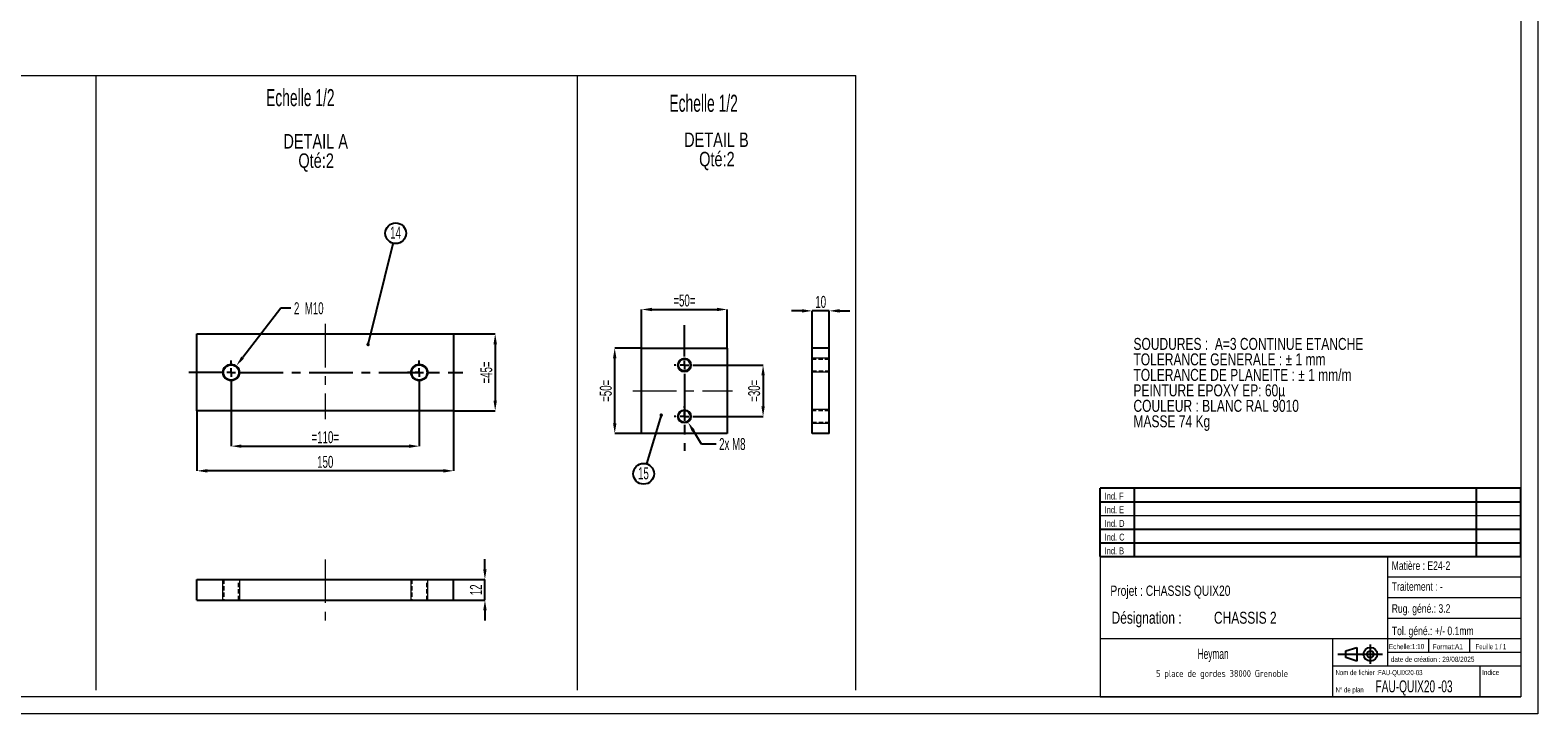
# Model space of a CAD drawing. Header units: millimetres. Extents: x -17 to 841, y -9 to 594.
# Tile 9 of 15: x 400 to 841, y 0 to 200. Entities that reach past the tile are written whole.
import ezdxf

# ---------------------------------------------------------------- set-up
doc = ezdxf.new("R2010")
doc.units = ezdxf.units.MM
doc.header["$PDSIZE"] = -1
doc.linetypes.add('CENTERX2', pattern=[20.32, 12.7, -2.54, 2.54, -2.54])
doc.linetypes.add('HIDDEN', pattern=[1.905, 1.27, -0.635])
for name, color, linetype in [('COTES', 1, 'Continuous'), ('NOTES', 6, 'Continuous'), ('TRAIT-FINS', 9, 'Continuous'), ('TRAIT-MIXTES', 3, 'CENTERX2'), ('TRAIT-TIRET', 2, 'HIDDEN')]:
    doc.layers.add(name, color=color, linetype=linetype)
doc.layers.add('TRAIT-FORT', color=4, linetype='Continuous', lineweight=25)
doc.styles.add('SLDTEXTSTYLE0', font='TXT', dxfattribs={"width": 0.75})
doc.styles.add('SLDTEXTSTYLE1', font='TXT', dxfattribs={"width": 0.605})
doc.styles.add('SLDTEXTSTYLE2', font='TXT', dxfattribs={"width": 0.632449})
doc.styles.add('SLDTEXTSTYLE3', font='TXT', dxfattribs={"width": 0.707278})
doc.styles.add('SLDTEXTSTYLE4', font='TXT', dxfattribs={"width": 0.7})
doc.styles.add('SLDTEXTSTYLE5', font='ISOCP3', dxfattribs={"width": 0.96})
doc.styles.add('SLDTEXTSTYLE6', font='TXT', dxfattribs={"width": 0.692308})
doc.dimstyles.new('SLDDIMSTYLE13', dxfattribs={"dimtxt": 3.5, "dimasz": 3, "dimexe": 0, "dimexo": 0.0625, "dimgap": 0.875, "dimtad": 0, "dimtih": 1, "dimtoh": 1, "dimlfac": 2, "dimrnd": 1e-09, "dimzin": 12, "dimdsep": 46, "dimtxsty": 'SLDTEXTSTYLE1', "dimsah": 1, "dimcen": 0, "dimadec": 0, "dimazin": 3, "dimtfac": 1, "dimtofl": 0, "dimtmove": 0, "dimatfit": 3, "dimfxl": 1, "dimfrac": 2, "dimtolj": 1, "dimtzin": 12, "dimarcsym": 0})
doc.dimstyles.new('SLDDIMSTYLE5', dxfattribs={"dimtxt": 3.5, "dimasz": 3, "dimexe": 0, "dimexo": 0.0625, "dimgap": 0.875, "dimtad": 0, "dimtih": 1, "dimtoh": 1, "dimlfac": 2, "dimrnd": 1e-09, "dimzin": 12, "dimdsep": 46, "dimtxsty": 'SLDTEXTSTYLE1', "dimsah": 1, "dimcen": 0, "dimadec": 0, "dimazin": 3, "dimtfac": 1, "dimtofl": 0, "dimtmove": 0, "dimatfit": 3, "dimfxl": 1, "dimfrac": 2, "dimtolj": 1, "dimtzin": 12, "dimarcsym": 0})
doc.dimstyles.new('SLDDIMSTYLE6', dxfattribs={"dimtxt": 3.5, "dimasz": 3, "dimexe": 0, "dimexo": 0.0625, "dimgap": 0.875, "dimtad": 1, "dimlfac": 2, "dimrnd": 1e-09, "dimzin": 12, "dimdsep": 46, "dimtxsty": 'SLDTEXTSTYLE1', "dimsah": 1, "dimcen": 0.09, "dimadec": 0, "dimazin": 3, "dimtfac": 1, "dimtofl": 0, "dimtmove": 0, "dimatfit": 3, "dimfxl": 1, "dimfrac": 2, "dimtolj": 1, "dimtzin": 12, "dimarcsym": 0})
doc.dimstyles.new('SLDDIMSTYLE7', dxfattribs={"dimtxt": 0.18, "dimasz": 1, "dimexe": 0, "dimexo": 0.0625, "dimgap": 0, "dimtad": 0, "dimtih": 1, "dimtoh": 1, "dimdec": 0, "dimrnd": 1e-09, "dimzin": 0, "dimdsep": 46, "dimtxsty": 'Standard', "dimblk1": 'DOT', "dimblk2": 'DOT', "dimsah": 1, "dimcen": 0.09, "dimadec": 0, "dimazin": 0, "dimtfac": 1, "dimtdec": 0, "dimtofl": 0, "dimtmove": 0, "dimatfit": 3, "dimldrblk": 'DOT', "dimfxl": 1, "dimfrac": 2, "dimtolj": 1, "dimtzin": 0, "dimarcsym": 0})
doc.dimstyles.new('SLDDIMSTYLE8', dxfattribs={"dimtxt": 3.5, "dimasz": 3, "dimexe": 0, "dimexo": 0.0625, "dimgap": 0.875, "dimtad": 1, "dimlfac": 2, "dimrnd": 1e-09, "dimzin": 12, "dimdsep": 46, "dimtxsty": 'SLDTEXTSTYLE1', "dimsah": 1, "dimcen": 0.09, "dimadec": 0, "dimazin": 3, "dimtfac": 1, "dimtmove": 0, "dimatfit": 0, "dimfxl": 1, "dimfrac": 2, "dimtolj": 1, "dimtzin": 12, "dimarcsym": 0})

# ---------------------------------------------------------------- blocks, each defined once
blk = doc.blocks.new('TAB MODIFS')
for p, q in [((123, 20), (0, 20)), ((0, 0), (0, 20)), ((10, 20), (10, 0)), ((110, 20), (110, 0)), ((123, 0), (123, 20)), ((0, 16), (123, 16)), ((0, 8), (123, 8)), ((0, 4), (123, 4)), ((0, 0), (123, 0))]:
    blk.add_line(p, q)
at = {"color": 7, "linetype": 'Continuous', "lineweight": 18}
blk.add_line((0, 12), (123, 12), dxfattribs=at)
at = {"color": 7}
for tag in ['AUTOATTR0', 'AUTOATTR1', 'AUTOATTR2', 'AUTOATTR3', 'AUTOATTR4', 'AUTOATTR5', 'AUTOATTR6', 'AUTOATTR7', 'AUTOATTR8', 'AUTOATTR9']:
    blk.add_attdef(tag, (0, 0), '', height=1, dxfattribs=at)
at = {"layer": 'NOTES', "color": 211, "char_height": 2, "attachment_point": 1, "style": 'SLDTEXTSTYLE0'}
for s, insert in [('Ind. F', (1.36, 18.66)), ('Ind. E', (1.36, 14.66)), ('Ind. D', (1.36, 10.66)), ('Ind. C', (1.36, 6.66)), ('Ind. B', (1.36, 2.66))]:
    blk.add_mtext(s, dxfattribs=dict(at, insert=insert))
blk = doc.blocks.new('Bloc2')
for p, q in [((2.32, 3.8), (5.55, 4.8)), ((5.55, 4.8), (5.55, 0.8)), ((9.48, 0), (9.48, 5.6)), ((0, 2.8), (12.98, 2.8)), ((2.32, 1.8), (2.32, 3.8)), ((5.55, 0.8), (2.32, 1.8))]:
    blk.add_line(p, q)
for radius in [2, 1]:
    blk.add_circle((9.48, 2.8), radius)
blk = doc.blocks.new('SW_NOTE_0')
at = {"layer": 'NOTES', "color": 0, "char_height": 3.5, "attachment_point": 1, "style": 'SLDTEXTSTYLE0'}
for s, insert in [('SOUDURES :  A=3 CONTINUE ETANCHE', (0, 4.51)), ('TOLERANCE GENERALE : ± 1 mm', (0, -0.01)), ('TOLERANCE DE PLANEITE : ± 1 mm/m', (0, -4.54)), ('PEINTURE EPOXY EP: 60µ', (0, -9.07)), ('COULEUR : BLANC RAL 9010', (0, -13.59)), ('MASSE 74 Kg', (0, -18.12))]:
    blk.add_mtext(s, dxfattribs=dict(at, insert=insert))
blk = doc.blocks.new('SW_NOTE_1')
at = {"layer": 'NOTES', "color": 0, "char_height": 4.233, "attachment_point": 2, "style": 'SLDTEXTSTYLE0'}
for s, insert in [('DETAIL A', (11.44, 5.46)), ('Qté:2', (11.57, -0.19))]:
    blk.add_mtext(s, dxfattribs=dict(at, insert=insert))
blk = doc.blocks.new('SW_NOTE_2')
at = {"layer": 'NOTES', "color": 0, "char_height": 3.5, "attachment_point": 1, "style": 'SLDTEXTSTYLE0'}
for s, insert in [('Désignation :', (0, 4.51)), ('CHASSIS 2', (29.93, 4.51))]:
    blk.add_mtext(s, dxfattribs=dict(at, insert=insert))
blk = doc.blocks.new('SW_NOTE_3')
at = {"layer": 'NOTES', "color": 0, "insert": (20.84, 2.58), "char_height": 2, "attachment_point": 2, "style": 'SLDTEXTSTYLE5'}
blk.add_mtext('5 place de gordes 38000 Grenoble', dxfattribs=at)
blk = doc.blocks.new('_D_39')
at = {"layer": 'COTES', "color": 0, "lineweight": -2, "transparency": 16777216}
for p, q in [((473.47, 118.55), (462.35, 104.15)), ((476.47, 118.55), (473.47, 118.55))]:
    blk.add_line(p, q, dxfattribs=at)
at = {"layer": 'COTES', "color": 0, "transparency": 16777216}
blk.add_solid([(461.95, 104.45), (462.74, 103.84), (460.51, 101.77)], dxfattribs=at)
at = {"layer": 'Defpoints', "color": 0, "transparency": 16777216}
for p in [(460.51, 101.77), (457.46, 97.81)]:
    blk.add_point(p, dxfattribs=at)
at = {"layer": 'COTES', "color": 0, "transparency": 16777216, "insert": (477.34, 120.3), "char_height": 3.5, "attachment_point": 1, "style": 'SLDTEXTSTYLE1'}
blk.add_mtext('\\A1;2  M10', dxfattribs=at)
blk = doc.blocks.new('_D_40')
at = {"layer": 'COTES', "color": 0, "lineweight": -2, "transparency": 16777216}
for p, q in [((448.99, 88.48), (448.99, 71.03)), ((523.99, 88.48), (523.99, 71.03)), ((520.99, 71.03), (451.99, 71.03))]:
    blk.add_line(p, q, dxfattribs=at)
at = {"layer": 'COTES', "color": 0, "transparency": 16777216}
for points in [[(451.99, 71.53), (451.99, 70.53), (448.99, 71.03)], [(520.99, 71.53), (520.99, 70.53), (523.99, 71.03)]]:
    blk.add_solid(points, dxfattribs=at)
at = {"layer": 'Defpoints', "color": 0, "transparency": 16777216}
for p in [(448.99, 88.54), (523.99, 88.54), (448.99, 71.03)]:
    blk.add_point(p, dxfattribs=at)
at = {"layer": 'COTES', "color": 0, "transparency": 16777216, "insert": (486.49, 75.41), "char_height": 3.5, "attachment_point": 2, "style": 'SLDTEXTSTYLE1'}
blk.add_mtext('\\A1;150', dxfattribs=at)
blk = doc.blocks.new('_D_41')
at = {"layer": 'COTES', "color": 0, "lineweight": -2, "transparency": 16777216}
for p, q in [((458.99, 96.23), (458.99, 78.24)), ((513.99, 96.23), (513.99, 78.24)), ((461.99, 78.24), (510.99, 78.24))]:
    blk.add_line(p, q, dxfattribs=at)
at = {"layer": 'COTES', "color": 0, "transparency": 16777216}
for points in [[(461.99, 78.74), (461.99, 77.74), (458.99, 78.24)], [(510.99, 78.74), (510.99, 77.74), (513.99, 78.24)]]:
    blk.add_solid(points, dxfattribs=at)
at = {"layer": 'Defpoints', "color": 0, "transparency": 16777216}
for p in [(458.99, 96.29), (513.99, 96.29), (513.99, 78.24)]:
    blk.add_point(p, dxfattribs=at)
at = {"layer": 'COTES', "color": 0, "transparency": 16777216, "insert": (486.49, 82.61), "char_height": 3.5, "attachment_point": 2, "style": 'SLDTEXTSTYLE1'}
blk.add_mtext('\\A1;=110=', dxfattribs=at)
blk = doc.blocks.new('_D_42')
at = {"layer": 'COTES', "color": 0, "lineweight": -2, "transparency": 16777216}
for p, q in [((524.05, 111.04), (536.17, 111.04)), ((536.17, 108.04), (536.17, 91.54)), ((524.05, 88.54), (536.17, 88.54))]:
    blk.add_line(p, q, dxfattribs=at)
at = {"layer": 'COTES', "color": 0, "transparency": 16777216}
for points in [[(535.67, 108.04), (536.67, 108.04), (536.17, 111.04)], [(535.67, 91.54), (536.67, 91.54), (536.17, 88.54)]]:
    blk.add_solid(points, dxfattribs=at)
at = {"layer": 'Defpoints', "color": 0, "transparency": 16777216}
for p in [(523.99, 111.04), (523.99, 88.54), (536.17, 88.54)]:
    blk.add_point(p, dxfattribs=at)
at = {"layer": 'COTES', "color": 0, "transparency": 16777216, "insert": (531.79, 99.79), "char_height": 3.5, "attachment_point": 2, "rotation": 90, "style": 'SLDTEXTSTYLE1'}
blk.add_mtext('\\A1;=45=', dxfattribs=at)
blk = doc.blocks.new('SW_NOTE_5')
at = {"layer": 'NOTES', "color": 0}
blk.add_circle((0.73, 2.95), 3.04, dxfattribs=at)
at = {"layer": 'NOTES', "color": 0, "insert": (0.68, 4.84), "char_height": 3.5, "attachment_point": 2, "style": 'SLDTEXTSTYLE1'}
blk.add_mtext('14', dxfattribs=at)
blk = doc.blocks.new('_Dot')
at = {"color": 0, "linetype": 'ByBlock', "lineweight": -2}
blk.add_line((-0.5, 0), (-1, 0), dxfattribs=at)
at = {"color": 0, "linetype": 'ByBlock', "const_width": 0.5}
blk.add_lwpolyline([(-0.25, 0, 1), (0.25, 0, 1)], format="xyb", close=True, dxfattribs=at)
blk = doc.blocks.new('SW_CENTERMARKSYMBOL_19')
at = {"layer": 'TRAIT-MIXTES', "color": 0}
for p, q in [((-2.5, 0), (-12.41, 0)), ((0, 0), (-1.25, 0)), ((0, 2.5), (0, 3.5)), ((0, 0), (0, 1.25)), ((0, 0), (0, -1.25)), ((0, 0), (1.25, 0)), ((2.5, 0), (67.68, 0)), ((0, -2.5), (0, -3.5))]:
    blk.add_line(p, q, dxfattribs=at)
blk = doc.blocks.new('SW_CENTERMARKSYMBOL_20')
at = {"layer": 'TRAIT-MIXTES', "color": 0}
for p, q in [((-2.5, 0), (-3.5, 0)), ((0, 0), (-1.25, 0)), ((0, 2.5), (0, 3.5)), ((0, 0), (0, 1.25)), ((0, 0), (0, -1.25)), ((0, 0), (1.25, 0)), ((2.5, 0), (3.5, 0)), ((0, -2.5), (0, -3.5))]:
    blk.add_line(p, q, dxfattribs=at)
blk = doc.blocks.new('_D_43')
at = {"layer": 'COTES', "color": 0, "lineweight": -2, "transparency": 16777216}
for p, q in [((533.17, 42.25), (533.17, 45.25)), ((524.05, 39.25), (533.17, 39.25)), ((533.17, 33.25), (533.17, 39.25)), ((524.05, 33.25), (533.17, 33.25)), ((533.17, 30.25), (533.17, 27.25))]:
    blk.add_line(p, q, dxfattribs=at)
at = {"layer": 'COTES', "color": 0, "transparency": 16777216}
for points in [[(532.67, 42.25), (533.67, 42.25), (533.17, 39.25)], [(532.67, 30.25), (533.67, 30.25), (533.17, 33.25)]]:
    blk.add_solid(points, dxfattribs=at)
at = {"layer": 'Defpoints', "color": 0, "transparency": 16777216}
for p in [(523.99, 39.25), (533.17, 39.25), (523.99, 33.25)]:
    blk.add_point(p, dxfattribs=at)
at = {"layer": 'COTES', "color": 0, "transparency": 16777216, "insert": (528.8, 36.25), "char_height": 3.5, "attachment_point": 2, "rotation": 90, "style": 'SLDTEXTSTYLE1'}
blk.add_mtext('\\A1;12', dxfattribs=at)
blk = doc.blocks.new('SW_NOTE_30')
at = {"layer": 'NOTES', "color": 0, "char_height": 4.233, "attachment_point": 2, "style": 'SLDTEXTSTYLE0'}
for s, insert in [('DETAIL B', (10.98, 5.46)), ('Qté:2', (11.12, -0.19))]:
    blk.add_mtext(s, dxfattribs=dict(at, insert=insert))
blk = doc.blocks.new('_D_71')
at = {"layer": 'COTES', "color": 0, "lineweight": -2, "transparency": 16777216}
for p, q in [((596.51, 78.87), (594.13, 82.69)), ((600.77, 78.87), (596.51, 78.87))]:
    blk.add_line(p, q, dxfattribs=at)
at = {"layer": 'COTES', "color": 0, "transparency": 16777216}
blk.add_solid([(594.56, 82.95), (593.71, 82.42), (592.55, 85.23)], dxfattribs=at)
at = {"layer": 'Defpoints', "color": 0, "transparency": 16777216}
for p in [(590.43, 88.63), (592.55, 85.23)]:
    blk.add_point(p, dxfattribs=at)
at = {"layer": 'COTES', "color": 0, "transparency": 16777216, "insert": (601.64, 80.62), "char_height": 3.5, "attachment_point": 1, "style": 'SLDTEXTSTYLE1'}
blk.add_mtext('\\A1;2x M8', dxfattribs=at)
blk = doc.blocks.new('_D_72')
at = {"layer": 'COTES', "color": 0, "lineweight": -2, "transparency": 16777216}
for p, q in [((578.99, 106.99), (578.99, 118.19)), ((581.99, 118.19), (600.99, 118.19)), ((603.99, 106.99), (603.99, 118.19))]:
    blk.add_line(p, q, dxfattribs=at)
at = {"layer": 'COTES', "color": 0, "transparency": 16777216}
for points in [[(581.99, 118.69), (581.99, 117.69), (578.99, 118.19)], [(600.99, 118.69), (600.99, 117.69), (603.99, 118.19)]]:
    blk.add_solid(points, dxfattribs=at)
at = {"layer": 'Defpoints', "color": 0, "transparency": 16777216}
for p in [(603.99, 118.19), (578.99, 106.93), (603.99, 106.93)]:
    blk.add_point(p, dxfattribs=at)
at = {"layer": 'COTES', "color": 0, "transparency": 16777216, "insert": (591.49, 122.57), "char_height": 3.5, "attachment_point": 2, "style": 'SLDTEXTSTYLE1'}
blk.add_mtext('\\A1;=50=', dxfattribs=at)
blk = doc.blocks.new('_D_73')
at = {"layer": 'COTES', "color": 0, "lineweight": -2, "transparency": 16777216}
for p, q in [((578.93, 106.93), (571.12, 106.93)), ((571.12, 84.93), (571.12, 103.93)), ((578.93, 81.93), (571.12, 81.93))]:
    blk.add_line(p, q, dxfattribs=at)
at = {"layer": 'COTES', "color": 0, "transparency": 16777216}
for points in [[(570.62, 103.93), (571.62, 103.93), (571.12, 106.93)], [(570.62, 84.93), (571.62, 84.93), (571.12, 81.93)]]:
    blk.add_solid(points, dxfattribs=at)
at = {"layer": 'Defpoints', "color": 0, "transparency": 16777216}
for p in [(571.12, 106.93), (578.99, 106.93), (578.99, 81.93)]:
    blk.add_point(p, dxfattribs=at)
at = {"layer": 'COTES', "color": 0, "transparency": 16777216, "insert": (566.75, 94.43), "char_height": 3.5, "attachment_point": 2, "rotation": 90, "style": 'SLDTEXTSTYLE1'}
blk.add_mtext('\\A1;=50=', dxfattribs=at)
blk = doc.blocks.new('_D_74')
at = {"layer": 'COTES', "color": 0, "lineweight": -2, "transparency": 16777216}
for p, q in [((594.55, 101.93), (614.49, 101.93)), ((614.49, 98.93), (614.49, 89.93)), ((594.55, 86.93), (614.49, 86.93))]:
    blk.add_line(p, q, dxfattribs=at)
at = {"layer": 'COTES', "color": 0, "transparency": 16777216}
for points in [[(613.99, 98.93), (614.99, 98.93), (614.49, 101.93)], [(613.99, 89.93), (614.99, 89.93), (614.49, 86.93)]]:
    blk.add_solid(points, dxfattribs=at)
at = {"layer": 'Defpoints', "color": 0, "transparency": 16777216}
for p in [(594.49, 101.93), (594.49, 86.93), (614.49, 86.93)]:
    blk.add_point(p, dxfattribs=at)
at = {"layer": 'COTES', "color": 0, "transparency": 16777216, "insert": (610.11, 94.43), "char_height": 3.5, "attachment_point": 2, "rotation": 90, "style": 'SLDTEXTSTYLE1'}
blk.add_mtext('\\A1;=30=', dxfattribs=at)
blk = doc.blocks.new('SW_NOTE_38')
at = {"layer": 'NOTES', "color": 0}
blk.add_circle((-0.87, -2.91), 3.04, dxfattribs=at)
at = {"layer": 'NOTES', "color": 0, "insert": (-0.92, -1.02), "char_height": 3.5, "attachment_point": 2, "style": 'SLDTEXTSTYLE1'}
blk.add_mtext('15', dxfattribs=at)
blk = doc.blocks.new('SW_CENTERMARKSYMBOL_24')
at = {"layer": 'TRAIT-MIXTES', "color": 0}
for p, q in [((0, 2.5), (0, 11.68)), ((-2.5, 0), (-3, 0)), ((0, 0), (-1.25, 0)), ((0, 0), (0, 1.25)), ((0, 0), (0, -1.25)), ((0, 0), (1.25, 0)), ((2.5, 0), (3, 0)), ((0, -2.5), (0, -25.01))]:
    blk.add_line(p, q, dxfattribs=at)
blk = doc.blocks.new('SW_CENTERMARKSYMBOL_25')
at = {"layer": 'TRAIT-MIXTES', "color": 0}
for p, q in [((-2.5, 0), (-3, 0)), ((0, 0), (-1.25, 0)), ((0, 2.5), (0, 3)), ((0, 0), (0, 1.25)), ((0, 0), (0, -1.25)), ((0, 0), (1.25, 0)), ((2.5, 0), (3, 0)), ((0, -2.5), (0, -3))]:
    blk.add_line(p, q, dxfattribs=at)
blk = doc.blocks.new('_D_75')
at = {"layer": 'COTES', "color": 0, "lineweight": -2, "transparency": 16777216}
for p, q in [((625.84, 117.79), (622.84, 117.79)), ((628.84, 106.99), (628.84, 117.79)), ((633.84, 117.79), (628.84, 117.79)), ((633.84, 106.99), (633.84, 117.79)), ((636.84, 117.79), (639.84, 117.79))]:
    blk.add_line(p, q, dxfattribs=at)
at = {"layer": 'COTES', "color": 0, "transparency": 16777216}
for points in [[(625.84, 118.29), (625.84, 117.29), (628.84, 117.79)], [(636.84, 118.29), (636.84, 117.29), (633.84, 117.79)]]:
    blk.add_solid(points, dxfattribs=at)
at = {"layer": 'Defpoints', "color": 0, "transparency": 16777216}
for p in [(628.84, 117.79), (628.84, 106.93), (633.84, 106.93)]:
    blk.add_point(p, dxfattribs=at)
at = {"layer": 'COTES', "color": 0, "transparency": 16777216, "insert": (631.34, 122.16), "char_height": 3.5, "attachment_point": 2, "style": 'SLDTEXTSTYLE1'}
blk.add_mtext('\\A1;10', dxfattribs=at)

msp = doc.modelspace()

# ---------------------------------------------------------------- linework, layer by layer
at = {"lineweight": 18}
for p, q in [((841, 594), (841, 0)), ((836, 589), (836, 5)), ((9.267008, 186.547668), (560.141714, 186.547668)), ((419.461336, 186.547668), (419.461336, 6.963792)), ((560.141714, 186.547668), (641.621163, 186.547668)), ((560.141714, 186.547668), (560.141714, 6.963792)), ((641.621163, 6.963792), (641.621163, 186.547668)), ((713, 46), (713, 5)), ((836, 46), (713, 46)), ((797, 46), (797, 14)), ((836, 46), (836, 5)), ((797, 40), (836, 40)), ((797, 34), (836, 34)), ((797, 28), (836, 28)), ((713, 22), (836, 22)), ((781, 22), (781, 5)), ((797, 18), (836, 18)), ((809, 22), (809, 18)), ((821, 22), (821, 18)), ((781, 14), (836, 14)), ((824, 14), (824, 5)), ((836, 5), (5, 5)), ((713, 5.000436), (836, 5)), ((841, 0), (0, 0))]:
    msp.add_line(p, q, dxfattribs=at)
at = {"layer": 'TRAIT-FINS', "lineweight": 18}
for p, q in [((633.841046, 103.929994), (628.841047, 103.929994)), ((628.841047, 99.928376), (633.841046, 99.928376)), ((591.488005, 88.928697), (591.487885, 88.928697)), ((633.841046, 88.928697), (628.841047, 88.928697)), ((628.841047, 84.928987), (633.841046, 84.928987)), ((456.486742, 39.247711), (456.486742, 33.24771)), ((461.486618, 33.24771), (461.486618, 39.247711)), ((511.486809, 39.247711), (511.486809, 33.24771)), ((516.486685, 33.24771), (516.486685, 39.247711))]:
    msp.add_line(p, q, dxfattribs=at)
for centre, radius in [((458.986694, 99.791389), 2.5), ((513.986694, 99.791389), 2.5), ((591.488081, 101.929124), 2), ((591.488081, 86.929124), 2)]:
    msp.add_circle(centre, radius, dxfattribs=at)
msp.add_arc((591.487945, 101.929731), 2.000262, 90.00172727, 89.99827273, dxfattribs=at)
at = {"layer": 'TRAIT-FORT', "lineweight": 25}
for p, q in [((448.986694, 88.541389), (448.986694, 111.041389)), ((448.986694, 111.041389), (523.986694, 111.041389)), ((523.986694, 111.041389), (523.986694, 88.541389)), ((578.988081, 81.929124), (578.988081, 106.929124)), ((578.988081, 106.929124), (603.988081, 106.929124)), ((603.988081, 106.929124), (603.988081, 81.929124)), ((633.841046, 106.929124), (628.841046, 106.929124)), ((628.841046, 81.929124), (628.841046, 106.929124)), ((633.841046, 81.929124), (633.841046, 106.929124)), ((523.986694, 88.541389), (448.986694, 88.541389)), ((603.988081, 81.929124), (578.988081, 81.929124)), ((633.841046, 81.929124), (628.841046, 81.929124)), ((448.986694, 33.247711), (448.986694, 39.247711)), ((448.986694, 39.247711), (523.986694, 39.247711)), ((523.986694, 33.247711), (523.986694, 39.247711)), ((448.986694, 33.247711), (523.986694, 33.247711))]:
    msp.add_line(p, q, dxfattribs=at)
for centre, radius in [((458.986694, 99.791389), 2.25), ((513.986694, 99.791389), 2.25), ((591.488081, 101.929124), 1.75), ((591.488081, 86.929124), 1.75)]:
    msp.add_circle(centre, radius, dxfattribs=at)
at = {"layer": 'TRAIT-MIXTES', "lineweight": 18}
for p, q in [((486.486694, 113.970489), (486.486694, 86.103777)), ((576.441681, 94.429124), (605.500213, 94.429124)), ((486.486694, 45.099996), (486.486694, 24.861118))]:
    msp.add_line(p, q, dxfattribs=at)
at = {"layer": 'TRAIT-TIRET'}
for p, q in [((633.841046, 103.679124), (628.841046, 103.679124)), ((628.841046, 100.179124), (633.841046, 100.179124)), ((633.841046, 88.679124), (628.841046, 88.679124)), ((628.841046, 85.179124), (633.841046, 85.179124)), ((456.736694, 39.247711), (456.736694, 33.247711)), ((461.236694, 33.247711), (461.236694, 39.247711)), ((511.736694, 39.247711), (511.736694, 33.247711)), ((516.236694, 33.247711), (516.236694, 39.247711))]:
    msp.add_line(p, q, dxfattribs=at)

# ---------------------------------------------------------------- block references
for name, p in [('TAB MODIFS', (712.993558, 45.989863)), ('Bloc2', (782.559911, 14.634297))]:
    msp.add_blockref(name, p)
at = {"layer": 'NOTES'}
for name, p in [('SW_NOTE_1', (472.253672, 164.007333)), ('SW_NOTE_30', (589.864525, 164.463465)), ('SW_NOTE_5', (506.352434, 137.523437)), ('SW_NOTE_0', (722.772243, 105.368769)), ('SW_NOTE_38', (580.437279, 73.082038)), ('SW_NOTE_2', (716.367238, 25.33513)), ('SW_NOTE_3', (727.838283, 10.213274))]:
    msp.add_blockref(name, p, dxfattribs=at)
at = {"layer": 'TRAIT-MIXTES'}
for name, p in [('SW_CENTERMARKSYMBOL_24', (591.488081, 101.929124)), ('SW_CENTERMARKSYMBOL_19', (458.986694, 99.791389)), ('SW_CENTERMARKSYMBOL_20', (513.986694, 99.791389)), ('SW_CENTERMARKSYMBOL_25', (591.488081, 86.929124))]:
    msp.add_blockref(name, p, dxfattribs=at)

# ---------------------------------------------------------------- texts
at = {"layer": 'NOTES'}
for s, insert, char_height, attachment_point, style in [('Echelle 1/2', (469.185108, 182.629568), 5, 1, 'SLDTEXTSTYLE1'), ('Echelle 1/2', (587.098322, 180.982257), 5, 1, 'SLDTEXTSTYLE1'), ('Matière : E24-2', (798.266483, 44.555105), 2.5, 1, 'SLDTEXTSTYLE0'), ('Projet : CHASSIS QUIX20', (716.015417, 37.489526), 3, 1, 'SLDTEXTSTYLE0'), ('Traitement : -', (798.298272, 38.468035), 2.5, 1, 'SLDTEXTSTYLE0'), ('Rug. géné.: 3.2', (798.284734, 32.033907), 2.5, 1, 'SLDTEXTSTYLE0'), ('Tol. géné.: +/- 0.1mm', (798.323589, 25.499333), 2.5, 1, 'SLDTEXTSTYLE0'), ('Heyman', (746.062745, 19.026761), 3, 2, 'SLDTEXTSTYLE1'), ('Echelle:1:10', (797.453454, 20.40475), 1.5, 1, 'SLDTEXTSTYLE0'), ('Format:A1', (810.289278, 20.380159), 1.5, 1, 'SLDTEXTSTYLE0'), ('Feuille 1 / 1', (822.806379, 20.383984), 1.5, 1, 'SLDTEXTSTYLE6'), ('date de création : 29/08/2025', (798.008957, 16.694751), 1.5, 1, 'SLDTEXTSTYLE0'), ('Nom de fichier :FAU-QUIX20-03', (781.852395, 12.815366), 1.5, 1, 'SLDTEXTSTYLE3'), ('FAU-QUIX20 -03', (793.536416, 9.787606), 3.5, 1, 'SLDTEXTSTYLE2'), ('Indice', (824.692687, 12.860162), 1.5, 1, 'SLDTEXTSTYLE0'), ('N° de plan', (781.878122, 7.765026), 1.5, 1, 'SLDTEXTSTYLE4')]:
    msp.add_mtext(s, dxfattribs=dict(at, insert=insert, char_height=char_height, attachment_point=attachment_point, style=style))

# ---------------------------------------------------------------- dimensions: what is measured, and where the dimension line sits
at = {"layer": 'COTES'}
for p1, p2, text, dimstyle, picture, middle in [((457.459026, 97.812442), (460.514363, 101.770335), '2  M<>', 'SLDDIMSTYLE5', '_D_39', (482.811162, 118.547864)), ((590.429854, 88.626226), (592.546308, 85.232022), '2x M<>', 'SLDDIMSTYLE13', '_D_71', (606.583364, 78.868311))]:
    dim = msp.add_diameter_dim_2p(p1=p1, p2=p2, text=text, dimstyle=dimstyle, override={"dimpost": '<>'}, dxfattribs=at)
    dim.commit()
    dim.dimension.update_dxf_attribs({"geometry": picture, "text_midpoint": middle, "dimtype": 163})
for base, p1, p2, picture, middle in [((603.988081, 118.190543), (578.988081, 106.929124), (603.988081, 106.929124), '_D_72', (591.488081, 118.190543)), ((513.986694, 78.238168), (458.986694, 96.291389), (513.986694, 96.291389), '_D_41', (486.486694, 78.238168))]:
    dim = msp.add_linear_dim(base=base, p1=p1, p2=p2, text='=<>=', dimstyle='SLDDIMSTYLE6', dxfattribs=at)
    dim.commit()
    dim.dimension.update_dxf_attribs({"geometry": picture, "text_midpoint": middle, "dimtype": 160})
for base, p1, p2, dimstyle, picture, middle in [((628.841046, 117.787373), (633.841046, 106.929124), (628.841046, 106.929124), 'SLDDIMSTYLE8', '_D_75', (631.341046, 117.787373)), ((448.986694, 71.033807), (523.986694, 88.541389), (448.986694, 88.541389), 'SLDDIMSTYLE6', '_D_40', (486.486694, 71.033807))]:
    dim = msp.add_linear_dim(base=base, p1=p1, p2=p2, dimstyle=dimstyle, dxfattribs=at)
    dim.commit()
    dim.dimension.update_dxf_attribs({"geometry": picture, "text_midpoint": middle, "dimtype": 160})
for base, p1, p2, dimstyle, picture, middle in [((536.166211, 88.541389), (523.986694, 111.041389), (523.986694, 88.541389), 'SLDDIMSTYLE6', '_D_42', (536.166211, 99.791389)), ((571.121799, 106.929124), (578.988081, 81.929124), (578.988081, 106.929124), 'SLDDIMSTYLE6', '_D_73', (571.121799, 94.429124)), ((614.489304, 86.929124), (594.488081, 101.929124), (594.488081, 86.929124), 'SLDDIMSTYLE8', '_D_74', (614.489304, 94.429124))]:
    dim = msp.add_linear_dim(base=base, p1=p1, p2=p2, angle=90, text='=<>=', dimstyle=dimstyle, dxfattribs=at)
    dim.commit()
    dim.dimension.update_dxf_attribs({"geometry": picture, "text_midpoint": middle, "dimtype": 160})
dim = msp.add_linear_dim(base=(533.173302, 39.247711), p1=(523.986694, 33.247711), p2=(523.986694, 39.247711), angle=90, dimstyle='SLDDIMSTYLE8', dxfattribs=at)
dim.commit()
dim.dimension.update_dxf_attribs({"geometry": '_D_43', "text_midpoint": (533.173302, 36.247711), "dimtype": 160})

# ---------------------------------------------------------------- leaders
at = {"layer": 'NOTES'}
for points in [[(499.010291, 107.950546), (506.352434, 137.523437)], [(584.708392, 87.314164), (580.437279, 73.082038)]]:
    msp.add_leader(points, dimstyle='SLDDIMSTYLE7', dxfattribs=at)

doc.saveas('drawing.dxf')
